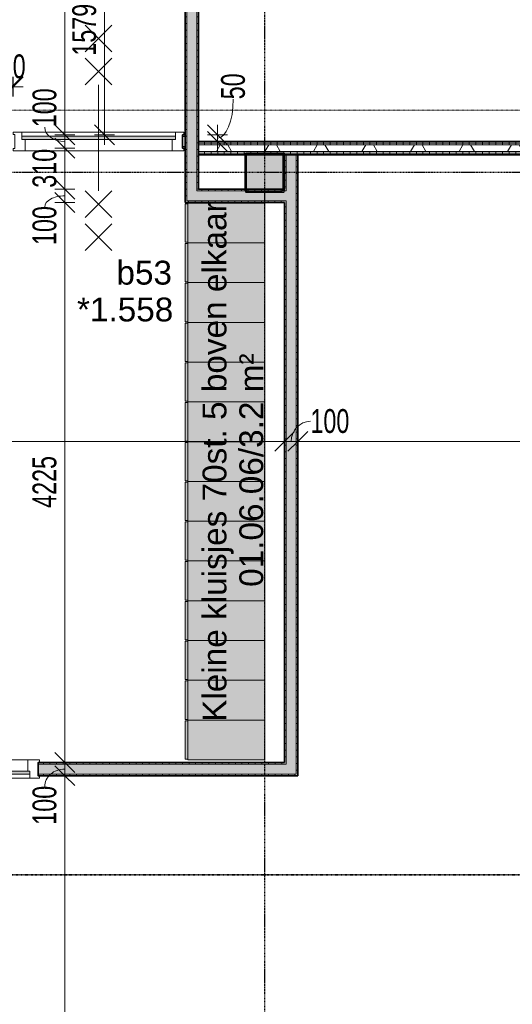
# Model space of a CAD drawing. Header units: millimetres. Extents: x -80560 to 110805, y -11020 to 52719.
# Tile 155 of 184: x 81644 to 85364, y 16325 to 23754. Entities that reach past the tile are written whole.
import ezdxf

# ---------------------------------------------------------------- set-up
doc = ezdxf.new("R2010")
doc.units = ezdxf.units.MM
doc.linetypes.add('CENTER2', pattern=[20, 8, -4, 4, -4])
doc.linetypes.add('DASHDOT2', pattern=[8, 4, -2, 0, -2])
for name, color, linetype, lineweight in [('A-ANNO-DIMS', 211, 'Continuous', 9), ('A-ANNO-DIMS-100', 211, 'Continuous', 9), ('A-ANNO-NOTE', 131, 'Continuous', 18), ('A-AREA-IDEN', 2, 'Continuous', 9), ('A-DETL-GENF', 92, 'Continuous', 18), ('A-DOOR', 31, 'Continuous', 18), ('A-GENM', 13, 'Continuous', 18), ('A-GLAZ', 151, 'Continuous', 18), ('A-GLAZ-IDEN', 152, 'Continuous', 18), ('A-WALL', 113, 'Continuous', 35), ('A-WALL-PATT', 111, 'Continuous', 35), ('G-ANNO-SYMB', 111, 'Continuous', 9), ('I-WALL', 2, 'Continuous', 18), ('S-COLS', 52, 'Continuous', 18), ('S-GRID', 1, 'Continuous', 9)]:
    doc.layers.add(name, color=color, linetype=linetype, lineweight=lineweight)
doc.styles.add('Arial', font='arial.ttf', dxfattribs={"height": 180})
doc.styles.add('Arial_5', font='arial.ttf', dxfattribs={"width": 0.7, "height": 180})
doc.dimstyles.new('n3o_1_8', dxfattribs={"dimscale": 304.8, "dimtxt": 183.646692, "dimasz": 0.492126, "dimexe": 0.246063, "dimexo": 0.0625, "dimgap": 0.032808, "dimtad": 1, "dimdec": 0, "dimdsep": 46, "dimtxsty": 'Arial_5', "dimblk1": 'OBLIQUE', "dimblk2": 'OBLIQUE', "dimsah": 1, "dimcen": 0.09, "dimdle": 0.246063, "dimazin": 0, "dimtfac": 1, "dimtdec": 4, "dimtix": 1, "dimtmove": 0, "dimatfit": 3, "dimfxl": 0.246063, "dimfxlon": 1, "dimtvp": 1, "dimtolj": 1, "dimtzin": 0, "dimarcsym": 2})
doc.dimstyles.new('n3o_1_8_2', dxfattribs={"dimscale": 304.8, "dimtxt": 183.646692, "dimasz": 0.492126, "dimexe": 0.246063, "dimexo": 0.0625, "dimgap": 0.032808, "dimtad": 1, "dimdec": 0, "dimdsep": 46, "dimtxsty": 'Arial_5', "dimblk1": 'OBLIQUE', "dimblk2": 'OBLIQUE', "dimsah": 1, "dimcen": 0.09, "dimdle": 0.246063, "dimazin": 0, "dimtfac": 1, "dimtdec": 4, "dimtix": 1, "dimtmove": 1, "dimatfit": 3, "dimfxl": 0.246063, "dimfxlon": 1, "dimtvp": 1, "dimtolj": 1, "dimtzin": 0, "dimarcsym": 2})
doc.dimstyles.new('n3o_1_8_3', dxfattribs={"dimscale": 304.8, "dimtxt": 183.646692, "dimasz": 0.492126, "dimexe": 0.246063, "dimexo": 0.0625, "dimgap": 0.032808, "dimtad": 1, "dimdec": 0, "dimdsep": 46, "dimtxsty": 'Arial_5', "dimblk1": 'OBLIQUE', "dimblk2": 'OBLIQUE', "dimsah": 1, "dimcen": 0.09, "dimdle": 0.246063, "dimazin": 0, "dimtfac": 1, "dimtdec": 4, "dimtix": 1, "dimtmove": 0, "dimatfit": 3, "dimfxl": 0.246063, "dimfxlon": 1, "dimtvp": 1, "dimtolj": 1, "dimtzin": 0, "dimarcsym": 2})
pattern_1 = [(180, (83744.82, 20442.5), (9e-14, -50), [])]
pattern_2 = [(0, (82894.82, 24924.5), (0, 50), [])]
pattern_3 = [(270, (83319.82, 22475), (50, 3e-15), [])]
pattern_4 = [(90, (80922.944, 18050), (-50, -1e-13), [])]
pattern_5 = [(60, (24894.82, 0), (-274.963, 158.75), []), (120, (24894.82, 0), (-274.963, -158.75), [])]
pattern_6 = [(270, (86039.57, 22835), (50, 2e-13), [])]

# ---------------------------------------------------------------- blocks, each defined once
blk = doc.blocks.new('19112_SW_LeonardoCollege_R2020_rvt-1-DO_01 eerste verdieping')
at = {"layer": 'S-COLS', "lineweight": 5}
h = blk.add_hatch(dxfattribs=at)
h.set_pattern_fill('FP_156', color=256, style=0, pattern_type=2)
h.set_pattern_definition([(45, (0, 0), (-99.99975, 99.99975), []), (45, (85, 0), (-99.99975, 99.99975), []), (45, (90, 0), (-99.99975, 99.99975), []), (45, (95, 0), (-99.99975, 99.99975), []), (45, (100, 0), (-99.99975, 99.99975), []), (45, (105, 0), (-99.99975, 99.99975), []), (45, (110, 0), (-99.99975, 99.99975), []), (45, (115, 0), (-99.99975, 99.99975), [])])
h.paths.add_polyline_path([(58465, 22450), (58735, 22450), (58745.6, 22454.4), (58750, 22465), (58750, 22735), (58745.6, 22745.6), (58735, 22750), (58465, 22750), (58454.4, 22745.6), (58450, 22735), (58450, 22465), (58454.4, 22454.4)], flags=0)
h.paths.add_polyline_path([(58470, 22460), (58462.9, 22462.9), (58460, 22470), (58460, 22730), (58462.9, 22737.1), (58470, 22740), (58730, 22740), (58737.1, 22737.1), (58740, 22730), (58740, 22470), (58737.1, 22462.9), (58730, 22460), (58689.2, 22460)], flags=0)
blk.add_hatch(color=256, dxfattribs=at).paths.add_polyline_path([(58689.2, 22460), (58730, 22460), (58737.1, 22462.9), (58740, 22470), (58740, 22730), (58737.1, 22737.1), (58730, 22740), (58470, 22740), (58462.9, 22737.1), (58460, 22730), (58460, 22470), (58462.9, 22462.9), (58470, 22460)], flags=0)
at = {"layer": 'S-COLS'}
for p, q in [((58450, 22735), (58450, 22465)), ((58735, 22750), (58465, 22750)), ((58470, 22740), (58730, 22740)), ((58750, 22465), (58750, 22735)), ((58460, 22470), (58460, 22730)), ((58740, 22730), (58740, 22470)), ((58465, 22450), (58735, 22450)), ((58730, 22460), (58470, 22460))]:
    blk.add_line(p, q, dxfattribs=at)
at = {"layer": 'S-COLS', "lineweight": 35}
for p, q in [((58730, 22740), (58470, 22740)), ((58460, 22730), (58460, 22470)), ((58740, 22470), (58740, 22730)), ((58470, 22460), (58730, 22460))]:
    blk.add_line(p, q, dxfattribs=at)
at = {"layer": 'S-COLS'}
for centre, radius, start, end in [((58465, 22735), 15, 90, 180), ((58470, 22730), 10, 90, 180), ((58730, 22730), 10, 0, 90), ((58735, 22735), 15, 0, 90), ((58465, 22465), 15, 180, 270), ((58470, 22470), 10, 180, 270), ((58730, 22470), 10, 270, 0), ((58735, 22465), 15, 270, 0)]:
    blk.add_arc(centre, radius, start, end, dxfattribs=at)
at = {"layer": 'S-COLS', "lineweight": 35}
for centre, start, end in [((58470, 22730), 90, 180), ((58730, 22730), 0, 90), ((58470, 22470), 180, 270), ((58730, 22470), 270, 0)]:
    blk.add_arc(centre, 10, start, end, dxfattribs=at)
blk = doc.blocks.new('73_EHA_locker - 73_EHA_locker-30219754-DO_01 eerste verdieping')
at = {"layer": 'A-GENM'}
for points in [[(0, 580), (-300, 580), (-300, 0), (0, 0)], [(-5, 0), (-295, 0), (-295, -20), (-5, -20)]]:
    blk.add_hatch(color=256, dxfattribs=at).paths.add_polyline_path(points, flags=0)
for p, q in [((0, 580), (-300, 580)), ((-300, 580), (-300, 0)), ((0, 0), (0, 580)), ((-300, 0), (0, 0)), ((-5, 0), (-295, 0)), ((-295, 0), (-295, -20)), ((-5, -20), (-5, 0)), ((-295, -20), (-5, -20))]:
    blk.add_line(p, q, dxfattribs=at)
blk = doc.blocks.new('32_n3o_deur_enkel met 2 zijlicht - 90x139_17_K_930_2410x3060-31976863-DO_01 eerste verdieping')
at = {"layer": 'A-GLAZ'}
for p, q in [((-1457, 69.5), (-1530, 69.5)), ((-1530, 69.5), (-1530, 52.5)), ((-1530, 52.5), (-1518, 52.5)), ((-1518, 52.5), (-1518, -52.5)), ((-1457, 39.5), (-1457, 69.5)), ((-1457, 69.5), (-523, 69.5)), ((-1440, -69.5), (-1440, 15.5)), ((-540, 15.5), (-540, -69.5)), ((-467, 69.5), (-523, 69.5)), ((-523, 69.5), (-523, 39.5)), ((-467, 39.5), (-467, 69.5)), ((-467, 69.5), (467, 69.5)), ((-450, -69.5), (-450, 15.5)), ((450, 15.5), (450, -69.5)), ((523, 69.5), (467, 69.5)), ((467, 69.5), (467, 39.5)), ((523, 55.5), (523, 69.5)), ((540, -69.5), (540, 15.5)), ((1440, 15.5), (1440, -69.5)), ((1530, 69.5), (1457, 69.5)), ((1457, 69.5), (1457, 55.5)), ((1518, -52.5), (1518, 52.5)), ((1518, 52.5), (1530, 52.5)), ((1530, 52.5), (1530, 69.5)), ((-1518, -52.5), (-1530, -52.5)), ((-1530, -52.5), (-1530, -69.5)), ((-1530, -69.5), (-1440, -69.5)), ((-540, -69.5), (-1440, -69.5)), ((-540, -69.5), (-450, -69.5)), ((450, -69.5), (-450, -69.5)), ((450, -69.5), (540, -69.5)), ((1440, -69.5), (1530, -69.5)), ((1530, -52.5), (1518, -52.5)), ((1530, -69.5), (1530, -52.5))]:
    blk.add_line(p, q, dxfattribs=at)
blk = doc.blocks.new('30_n3o_raam_vast - 24mm-31742709-DO_01 eerste verdieping')
at = {"layer": 'A-DOOR'}
blk.add_hatch(color=256, dxfattribs=at).paths.add_polyline_path([(0, 24), (-934, 24), (-934, 0), (0, 0)], flags=0)
for p, q in [((0, 24), (-934, 24)), ((-934, 24), (-934, 0)), ((-934, 0), (0, 0)), ((0, 0), (0, 24))]:
    blk.add_line(p, q, dxfattribs=at)
blk = doc.blocks.new('32_n3o_raam_h1xb1 - 90x139_25_K_2410x1290_60-34331194-DO_01 eerste verdieping')
at = {"layer": 'A-GLAZ'}
for p, q in [((-645, 69.5), (-645, 52.5)), ((-580, 69.5), (-645, 69.5)), ((-645, 52.5), (-633, 52.5)), ((-633, 52.5), (-633, -52.5)), ((-580, 39.5), (-580, 69.5)), ((-580, 69.5), (580, 69.5)), ((-555, -69.5), (-555, 15.5)), ((555, 15.5), (555, -69.5)), ((645, 69.5), (580, 69.5)), ((580, 69.5), (580, 39.5)), ((633, -52.5), (633, 52.5)), ((633, 52.5), (645, 52.5)), ((645, 52.5), (645, 69.5)), ((-633, -52.5), (-645, -52.5)), ((-645, -52.5), (-645, -69.5)), ((-645, -69.5), (-555, -69.5)), ((555, -69.5), (-555, -69.5)), ((555, -69.5), (645, -69.5)), ((645, -52.5), (633, -52.5)), ((645, -69.5), (645, -52.5))]:
    blk.add_line(p, q, dxfattribs=at)
blk = doc.blocks.new('30_n3o_raam_vast - 24mm_60min-33400643-DO_01 eerste verdieping')
at = {"layer": 'A-DOOR'}
blk.add_hatch(color=256, dxfattribs=at).paths.add_polyline_path([(0, 0), (0, 24), (-1160, 24), (-1160, 0), (-997.9, 0)], flags=0)
for p, q in [((0, 24), (-1160, 24)), ((-1160, 24), (-1160, 0)), ((-1160, 0), (0, 0)), ((0, 0), (0, 24))]:
    blk.add_line(p, q, dxfattribs=at)
blk = doc.blocks.new('01_n3o_symbool_lijn_met_tekst - brandwerend_B60-32752479-DO_01 eerste verdieping')
at = {"layer": 'A-DETL-GENF', "color": 3, "linetype": 'DASHDOT2'}
blk.add_line((0, 0), (33589.4, 0), dxfattribs=at)
blk = doc.blocks.new('DIMBLOCK232-DO_01 eerste verdieping')
at = {"layer": 'A-ANNO-DIMS-100'}
for p, q in [((78164.3, 20572.3), (78239.3, 20647.3)), ((78164.3, 20647.3), (78164.3, 20497.3)), ((78164.3, 20572.3), (78164.3, 20647.3)), ((83644.8, 20572.3), (83719.8, 20647.3)), ((83644.8, 20647.3), (83644.8, 20497.3)), ((83644.8, 20572.3), (83644.8, 20647.3)), ((78164.3, 20572.3), (78089.3, 20497.3)), ((78164.3, 20572.3), (83644.8, 20572.3)), ((83644.8, 20572.3), (83569.8, 20497.3))]:
    blk.add_line(p, q, dxfattribs=at)
at = {"layer": 'A-ANNO-DIMS-100', "color": 0, "insert": (80712.4, 20816), "char_height": 180, "width": 461.094, "attachment_point": 1, "line_spacing_factor": 0.941778, "style": 'Arial_5'}
blk.add_mtext('5481', dxfattribs=at)
blk = doc.blocks.new('_Oblique')
at = {"color": 0, "linetype": 'ByBlock', "lineweight": -2}
blk.add_line((-0.5, -0.5), (0.5, 0.5), dxfattribs=at)
blk = doc.blocks.new('DIMBLOCK233-DO_01 eerste verdieping')
at = {"layer": 'A-ANNO-DIMS-100'}
for p, q in [((83644.8, 20572.3), (83719.8, 20647.3)), ((83644.8, 20647.3), (83644.8, 20497.3)), ((83644.8, 20572.3), (83644.8, 20647.3)), ((83744.8, 20572.3), (83819.8, 20647.3)), ((83744.8, 20647.3), (83744.8, 20497.3)), ((83744.8, 20572.3), (83744.8, 20647.3)), ((83644.8, 20572.3), (83569.8, 20497.3)), ((83644.8, 20572.3), (83744.8, 20572.3)), ((83744.8, 20572.3), (83669.8, 20497.3))]:
    blk.add_line(p, q, dxfattribs=at)
blk.add_ellipse((83839.9, 20572.3), major_axis=(0, 151.3), ratio=0.959303, start_param=0, end_param=1.570796, dxfattribs=at)
at = {"layer": 'A-ANNO-DIMS-100', "color": 0, "insert": (83839.9, 20816), "char_height": 180, "width": 345.821, "attachment_point": 1, "line_spacing_factor": 0.941778, "style": 'Arial_5'}
blk.add_mtext('100', dxfattribs=at)
blk = doc.blocks.new('DIMBLOCK234-DO_01 eerste verdieping')
at = {"layer": 'A-ANNO-DIMS-100'}
for p, q in [((83744.8, 20572.3), (83819.8, 20647.3)), ((83744.8, 20647.3), (83744.8, 20497.3)), ((83744.8, 20572.3), (83744.8, 20647.3)), ((89084.3, 20572.3), (89159.3, 20647.3)), ((89084.3, 20647.3), (89084.3, 20497.3)), ((89084.3, 20572.3), (89084.3, 20647.3)), ((83744.8, 20572.3), (83669.8, 20497.3)), ((83744.8, 20572.3), (89084.3, 20572.3)), ((89084.3, 20572.3), (89009.3, 20497.3))]:
    blk.add_line(p, q, dxfattribs=at)
at = {"layer": 'A-ANNO-DIMS-100', "color": 0, "insert": (86222.4, 20816), "char_height": 180, "width": 461.094, "attachment_point": 1, "line_spacing_factor": 0.941778, "style": 'Arial_5'}
blk.add_mtext('5340', dxfattribs=at)
blk = doc.blocks.new('DIMBLOCK292-DO_01 eerste verdieping')
at = {"layer": 'A-ANNO-DIMS-100'}
for p, q in [((81984.7, 27374), (81909.7, 27449)), ((82059.7, 27374), (81909.7, 27374)), ((81984.7, 27374), (81984.7, 22885)), ((81984.7, 27374), (82059.7, 27299)), ((81984.7, 27374), (82059.7, 27374)), ((81984.7, 22885), (81909.7, 22960)), ((82059.7, 22885), (81909.7, 22885)), ((81984.7, 22885), (82059.7, 22810)), ((81984.7, 22885), (82059.7, 22885))]:
    blk.add_line(p, q, dxfattribs=at)
at = {"layer": 'A-ANNO-DIMS-100', "color": 0, "insert": (81741.1, 24937.4), "char_height": 180, "width": 461.094, "attachment_point": 1, "rotation": 90, "line_spacing_factor": 0.941778, "style": 'Arial_5'}
blk.add_mtext('4489', dxfattribs=at)
blk = doc.blocks.new('DIMBLOCK293-DO_01 eerste verdieping')
at = {"layer": 'A-ANNO-DIMS-100'}
for p, q in [((81984.7, 22885), (81909.7, 22960)), ((82059.7, 22885), (81909.7, 22885)), ((81984.7, 22885), (81984.7, 22785)), ((81984.7, 22885), (82059.7, 22810)), ((81984.7, 22885), (82059.7, 22885)), ((81984.7, 22785), (81909.7, 22860)), ((82059.7, 22785), (81909.7, 22785)), ((81984.7, 22785), (82059.7, 22710)), ((81984.7, 22785), (82059.7, 22785))]:
    blk.add_line(p, q, dxfattribs=at)
blk.add_ellipse((81984.7, 22942.4), major_axis=(151.3, 0), ratio=0.710233, start_param=3.141593, end_param=4.712389, dxfattribs=at)
at = {"layer": 'A-ANNO-DIMS-100', "color": 0, "insert": (81741.1, 22942.4), "char_height": 180, "width": 345.821, "attachment_point": 1, "rotation": 90, "line_spacing_factor": 0.941778, "style": 'Arial_5'}
blk.add_mtext('100', dxfattribs=at)
blk = doc.blocks.new('DIMBLOCK294-DO_01 eerste verdieping')
at = {"layer": 'A-ANNO-DIMS-100'}
for p, q in [((81984.7, 22785), (81909.7, 22860)), ((82059.7, 22785), (81909.7, 22785)), ((81984.7, 22785), (81984.7, 22475)), ((81984.7, 22785), (82059.7, 22710)), ((81984.7, 22785), (82059.7, 22785)), ((81984.7, 22475), (81909.7, 22550)), ((82059.7, 22475), (81909.7, 22475)), ((81984.7, 22475), (82059.7, 22400)), ((81984.7, 22475), (82059.7, 22475))]:
    blk.add_line(p, q, dxfattribs=at)
at = {"layer": 'A-ANNO-DIMS-100', "color": 0, "insert": (81741.1, 22485.9), "char_height": 180, "width": 345.821, "attachment_point": 1, "rotation": 90, "line_spacing_factor": 0.941778, "style": 'Arial_5'}
blk.add_mtext('310', dxfattribs=at)
blk = doc.blocks.new('DIMBLOCK295-DO_01 eerste verdieping')
at = {"layer": 'A-ANNO-DIMS-100'}
for p, q in [((81984.7, 22475), (81909.7, 22550)), ((82059.7, 22475), (81909.7, 22475)), ((81984.7, 22375), (81909.7, 22450)), ((81984.7, 22475), (81984.7, 22375)), ((81984.7, 22475), (82059.7, 22400)), ((81984.7, 22475), (82059.7, 22475)), ((82059.7, 22375), (81909.7, 22375)), ((81984.7, 22375), (82059.7, 22300)), ((81984.7, 22375), (82059.7, 22375))]:
    blk.add_line(p, q, dxfattribs=at)
blk.add_ellipse((81984.7, 22341.9), major_axis=(151.3, 0), ratio=0.54941, start_param=1.570796, end_param=3.141593, dxfattribs=at)
at = {"layer": 'A-ANNO-DIMS-100', "color": 0, "insert": (81741.1, 22053.7), "char_height": 180, "width": 345.821, "attachment_point": 1, "rotation": 90, "line_spacing_factor": 0.941778, "style": 'Arial_5'}
blk.add_mtext('100', dxfattribs=at)
blk = doc.blocks.new('DIMBLOCK296-DO_01 eerste verdieping')
at = {"layer": 'A-ANNO-DIMS-100'}
for p, q in [((81984.7, 22375), (81909.7, 22450)), ((82059.7, 22375), (81909.7, 22375)), ((81984.7, 22375), (81984.7, 18150)), ((81984.7, 22375), (82059.7, 22300)), ((81984.7, 22375), (82059.7, 22375)), ((81984.7, 18150), (81909.7, 18225)), ((82059.7, 18150), (81909.7, 18150)), ((81984.7, 18150), (82059.7, 18075)), ((81984.7, 18150), (82059.7, 18150))]:
    blk.add_line(p, q, dxfattribs=at)
at = {"layer": 'A-ANNO-DIMS-100', "color": 0, "insert": (81741.1, 20070.4), "char_height": 180, "width": 461.094, "attachment_point": 1, "rotation": 90, "line_spacing_factor": 0.941778, "style": 'Arial_5'}
blk.add_mtext('4225', dxfattribs=at)
blk = doc.blocks.new('DIMBLOCK297-DO_01 eerste verdieping')
at = {"layer": 'A-ANNO-DIMS-100'}
for p, q in [((81984.7, 18150), (81909.7, 18225)), ((82059.7, 18150), (81909.7, 18150)), ((81984.7, 18150), (81984.7, 18050)), ((81984.7, 18150), (82059.7, 18075)), ((81984.7, 18150), (82059.7, 18150)), ((81984.7, 18050), (81909.7, 18125)), ((82059.7, 18050), (81909.7, 18050)), ((81984.7, 18050), (82059.7, 17975)), ((81984.7, 18050), (82059.7, 18050))]:
    blk.add_line(p, q, dxfattribs=at)
blk.add_ellipse((81984.7, 17968), major_axis=(151.3, 0), ratio=0.872696, start_param=1.570796, end_param=3.141593, dxfattribs=at)
at = {"layer": 'A-ANNO-DIMS-100', "color": 0, "insert": (81741.1, 17679.8), "char_height": 180, "width": 345.821, "attachment_point": 1, "rotation": 90, "line_spacing_factor": 0.941778, "style": 'Arial_5'}
blk.add_mtext('100', dxfattribs=at)
blk = doc.blocks.new('DIMBLOCK298-DO_01 eerste verdieping')
at = {"layer": 'A-ANNO-DIMS-100'}
for p, q in [((81984.7, 18050), (81909.7, 18125)), ((82059.7, 18050), (81909.7, 18050)), ((81984.7, 18050), (81984.7, 10300)), ((81984.7, 18050), (82059.7, 17975)), ((81984.7, 18050), (82059.7, 18050)), ((81984.7, 10300), (81909.7, 10375)), ((82059.7, 10300), (81909.7, 10300)), ((81984.7, 10300), (82059.7, 10225)), ((81984.7, 10300), (82059.7, 10300))]:
    blk.add_line(p, q, dxfattribs=at)
at = {"layer": 'A-ANNO-DIMS-100', "color": 0, "insert": (81741.1, 13982.9), "char_height": 180, "width": 461.094, "attachment_point": 1, "rotation": 90, "line_spacing_factor": 0.941778, "style": 'Arial_5'}
blk.add_mtext('7750', dxfattribs=at)
blk = doc.blocks.new('DIMBLOCK491-DO_01 eerste verdieping')
at = {"layer": 'A-ANNO-DIMS-100'}
for p, q in [((81584.8, 23248.5), (81659.8, 23323.5)), ((81584.8, 23323.5), (81584.8, 23173.5)), ((81584.8, 23248.5), (81584.8, 23323.5)), ((81594.8, 23248.5), (81669.8, 23323.5)), ((81594.8, 23323.5), (81594.8, 23173.5)), ((81594.8, 23248.5), (81594.8, 23323.5)), ((81509.8, 23248.5), (81669.8, 23248.5)), ((81584.8, 23248.5), (81509.8, 23173.5)), ((81594.8, 23248.5), (81519.8, 23173.5))]:
    blk.add_line(p, q, dxfattribs=at)
at = {"layer": 'A-ANNO-DIMS-100', "color": 0, "insert": (81493.8, 23492.2), "char_height": 180, "width": 230.547, "attachment_point": 1, "line_spacing_factor": 0.941778, "style": 'Arial_5'}
blk.add_mtext('10', dxfattribs=at)
blk = doc.blocks.new('DIMBLOCK545-DO_01 eerste verdieping')
at = {"layer": 'A-ANNO-DIMS-100'}
for p, q in [((82284.7, 24464), (82209.7, 24539)), ((82359.7, 24464), (82209.7, 24464)), ((82284.7, 24464), (82284.7, 22810)), ((82284.7, 24464), (82359.7, 24389)), ((82284.7, 24464), (82359.7, 24464)), ((82284.7, 22885), (82209.7, 22960)), ((82359.7, 22885), (82209.7, 22885)), ((82284.7, 22885), (82359.7, 22810)), ((82284.7, 22885), (82359.7, 22885))]:
    blk.add_line(p, q, dxfattribs=at)
at = {"layer": 'A-ANNO-DIMS-100', "color": 0, "insert": (82041.1, 23482.4), "char_height": 180, "width": 461.094, "attachment_point": 1, "rotation": 90, "line_spacing_factor": 0.941778, "style": 'Arial_5'}
blk.add_mtext('1579', dxfattribs=at)
blk = doc.blocks.new('DIMBLOCK630-DO_01 eerste verdieping')
at = {"layer": 'A-ANNO-DIMS-100'}
for p, q in [((83137.5, 22885), (83062.5, 22960)), ((83137.5, 22960), (83137.5, 22760)), ((83137.5, 22835), (83062.5, 22910)), ((83062.5, 22885), (83212.5, 22885)), ((83137.5, 22885), (83062.5, 22885)), ((83137.5, 22885), (83212.5, 22810)), ((83212.5, 22835), (83062.5, 22835)), ((83137.5, 22835), (83212.5, 22760)), ((83137.5, 22835), (83212.5, 22835))]:
    blk.add_line(p, q, dxfattribs=at)
blk.add_ellipse((83137.5, 23153.2), major_axis=(0, 293.2), ratio=0.408462, start_param=3.141593, end_param=4.712389, dxfattribs=at)
at = {"layer": 'A-ANNO-DIMS-100', "color": 0, "insert": (83164.8, 23153.2), "char_height": 180, "width": 230.547, "attachment_point": 1, "rotation": 90, "line_spacing_factor": 0.941778, "style": 'Arial_5'}
blk.add_mtext('50', dxfattribs=at)

msp = doc.modelspace()

# ---------------------------------------------------------------- hatches: boundary and pattern name
at = {"layer": 'A-WALL-PATT', "lineweight": 18}
h = msp.add_hatch(dxfattribs=at)
h.set_pattern_fill('FP_93', color=256, angle=90, style=0, pattern_type=2)
h.set_pattern_definition(pattern_2)
h.paths.add_polyline_path([(82894.8, 22375), (82907.3, 22375), (82907.3, 24464), (82894.8, 24464), (82894.8, 22919.6)], flags=0)
h.paths.add_polyline_path([(82894.8, 25524), (82907.3, 25524), (82907.3, 25554), (82894.8, 25554)], flags=0)
h.paths.add_polyline_path([(82894.8, 27334), (82907.3, 27334), (82907.3, 27474), (82894.8, 27474)], flags=0)
at = {"layer": 'A-WALL-PATT', "lineweight": 5}
h = msp.add_hatch(color=256, dxfattribs=at)
h.paths.add_polyline_path([(82907.3, 22387.5), (82982.3, 22387.5), (82982.3, 24464), (82907.3, 24464), (82907.3, 22919.6)], flags=0)
h.paths.add_polyline_path([(82907.3, 25524), (82982.3, 25524), (82982.3, 25554), (82907.3, 25554)], flags=0)
h.paths.add_polyline_path([(82982.3, 27334), (82982.3, 27461.5), (82907.3, 27461.5), (82907.3, 27334)], flags=0)
at = {"layer": 'A-WALL-PATT', "lineweight": 18}
h = msp.add_hatch(dxfattribs=at)
h.set_pattern_fill('FP_93', color=256, angle=90, style=0, pattern_type=2)
h.set_pattern_definition(pattern_2)
h.paths.add_polyline_path([(82982.3, 22462.5), (82994.8, 22462.5), (82994.8, 24464), (82982.3, 24464), (82982.3, 22919.6)], flags=0)
h.paths.add_polyline_path([(82994.8, 25524), (82994.8, 25554), (82982.3, 25554), (82982.3, 25524)], flags=0)
h.paths.add_polyline_path([(82982.3, 27334), (82994.8, 27334), (82994.8, 27386.5), (82982.3, 27386.5)], flags=0)
h = msp.add_hatch(dxfattribs=at)
h.set_pattern_fill('FP_2', color=256, style=0, pattern_type=2)
h.set_pattern_definition(pattern_5)
h.paths.add_polyline_path([(82894.8, 22797.5), (82894.8, 22872.5), (82874.8, 22872.5), (82874.8, 22797.5)], flags=0)
h.paths.add_polyline_path([(81604.8, 22797.5), (81604.8, 22872.5), (81574.8, 22872.5), (81574.8, 22797.5)], flags=0)
h.paths.add_polyline_path([(79564.8, 22797.5), (79564.8, 22872.5), (79534.8, 22872.5), (79534.8, 22797.5)], flags=0)
h.paths.add_polyline_path([(78244.8, 22797.5), (78264.8, 22797.5), (78264.8, 22872.5), (78244.8, 22872.5)], flags=0)
h = msp.add_hatch(dxfattribs=at)
h.set_pattern_fill('FP_188', color=256, angle=-270, style=0, pattern_type=2)
h.set_pattern_definition(pattern_6)
h.paths.add_polyline_path([(89084.3, 22822.5), (89084.3, 22835), (82994.8, 22835), (82994.8, 22822.5), (88870.1, 22822.5)], flags=0)
h = msp.add_hatch(dxfattribs=at)
h.set_pattern_fill('FP_188', color=256, angle=-270, style=0, pattern_type=2)
h.set_pattern_definition(pattern_6)
h.paths.add_polyline_path([(89084.3, 22810), (89084.3, 22822.5), (82994.8, 22822.5), (82994.8, 22810), (88870.1, 22810)], flags=0)
h = msp.add_hatch(dxfattribs=at)
h.set_pattern_fill('FP_2', color=256, style=0, pattern_type=2)
h.set_pattern_definition(pattern_5)
h.paths.add_polyline_path([(89084.3, 22760), (89084.3, 22810), (82994.8, 22810), (82994.8, 22760), (88870.1, 22760)], flags=0)
h = msp.add_hatch(dxfattribs=at)
h.set_pattern_fill('FP_188', color=256, angle=-270, style=0, pattern_type=2)
h.set_pattern_definition(pattern_6)
h.paths.add_polyline_path([(89084.3, 22747.5), (89084.3, 22760), (82994.8, 22760), (82994.8, 22747.5), (88870.1, 22747.5)], flags=0)
h = msp.add_hatch(dxfattribs=at)
h.set_pattern_fill('FP_188', color=256, angle=-270, style=0, pattern_type=2)
h.set_pattern_definition(pattern_6)
h.paths.add_polyline_path([(89084.3, 22735), (89084.3, 22747.5), (82994.8, 22747.5), (82994.8, 22735), (88870.1, 22735)], flags=0)
h = msp.add_hatch(dxfattribs=at)
h.set_pattern_fill('FP_68', color=256, angle=90, style=0, pattern_type=2)
h.set_pattern_definition(pattern_1)
h.paths.add_polyline_path([(83644.8, 18150), (83657.3, 18150), (83657.3, 22387.5), (83644.8, 22387.5), (83644.8, 20253.5)], flags=0)
h.paths.add_polyline_path([(83657.3, 22462.5), (83657.3, 22735), (83644.8, 22735), (83644.8, 22462.5)], flags=0)
at = {"layer": 'A-WALL-PATT', "lineweight": 5}
for points in [[(83732.3, 18137.5), (83732.3, 22735), (83657.3, 22735), (83657.3, 18137.5)], [(82994.8, 22387.5), (83657.3, 22387.5), (83657.3, 22462.5), (82982.3, 22462.5), (82982.3, 22387.5)]]:
    msp.add_hatch(color=256, dxfattribs=at).paths.add_polyline_path(points, flags=0)
at = {"layer": 'A-WALL-PATT', "lineweight": 18}
h = msp.add_hatch(dxfattribs=at)
h.set_pattern_fill('FP_68', color=256, angle=90, style=0, pattern_type=2)
h.set_pattern_definition(pattern_1)
h.paths.add_polyline_path([(83732.3, 18062.5), (83744.8, 18062.5), (83744.8, 22735), (83732.3, 22735), (83732.3, 18137.5)], flags=0)
h = msp.add_hatch(dxfattribs=at)
h.set_pattern_fill('FP_94', color=256, angle=-270, style=0, pattern_type=2)
h.set_pattern_definition(pattern_3)
h.paths.add_polyline_path([(82994.8, 22462.5), (83644.8, 22462.5), (83644.8, 22475), (82994.8, 22475)], flags=0)
h = msp.add_hatch(dxfattribs=at)
h.set_pattern_fill('FP_94', color=256, angle=-270, style=0, pattern_type=2)
h.set_pattern_definition(pattern_3)
h.paths.add_polyline_path([(82996.6, 22375), (83644.8, 22375), (83644.8, 22387.5), (82907.3, 22387.5), (82907.3, 22375), (82994.8, 22375)], flags=0)
h = msp.add_hatch(dxfattribs=at)
h.set_pattern_fill('FP_98', color=256, angle=90, style=0, pattern_type=2)
h.set_pattern_definition(pattern_4)
h.paths.add_polyline_path([(83657.3, 18137.5), (83657.3, 18150), (81784.8, 18150), (81784.8, 18137.5), (81821.9, 18137.5)], flags=0)
h.paths.add_polyline_path([(78297.9, 18137.5), (78744.8, 18137.5), (78744.8, 18150), (78101.1, 18150), (78101.1, 18137.5)], flags=0)
at = {"layer": 'A-WALL-PATT', "lineweight": 5}
h = msp.add_hatch(color=256, dxfattribs=at)
h.paths.add_polyline_path([(83732.3, 18062.5), (83732.3, 18137.5), (81784.8, 18137.5), (81784.8, 18062.5), (81821.9, 18062.5)], flags=0)
h.paths.add_polyline_path([(78297.9, 18062.5), (78744.8, 18062.5), (78744.8, 18137.5), (78101.1, 18137.5), (78101.1, 18062.5)], flags=0)
at = {"layer": 'A-WALL-PATT', "lineweight": 18}
h = msp.add_hatch(dxfattribs=at)
h.set_pattern_fill('FP_98', color=256, angle=90, style=0, pattern_type=2)
h.set_pattern_definition(pattern_4)
h.paths.add_polyline_path([(83744.8, 18050), (83744.8, 18062.5), (81784.8, 18062.5), (81784.8, 18050), (81821.9, 18050)], flags=0)
h.paths.add_polyline_path([(78101.1, 18050), (78744.8, 18050), (78744.8, 18062.5), (78101.1, 18062.5)], flags=0)

# ---------------------------------------------------------------- linework, layer by layer
at = {"layer": 'A-ANNO-NOTE', "lineweight": 9}
for p, q in [((82139.8, 23712.5), (82339.8, 23512.5)), ((82339.8, 23712.5), (82139.8, 23512.5)), ((82139.8, 23462.5), (82339.8, 23262.5)), ((82339.8, 23462.5), (82139.8, 23262.5)), ((82239.8, 22462.5), (82239.8, 23262.5)), ((82139.8, 22262.5), (82339.8, 22462.5)), ((82339.8, 22262.5), (82139.8, 22462.5)), ((82139.8, 22012.5), (82339.8, 22212.5)), ((82339.8, 22012.5), (82139.8, 22212.5))]:
    msp.add_line(p, q, dxfattribs=at)
at = {"layer": 'A-WALL', "lineweight": 18}
for p, q in [((82907.3, 24464), (82907.3, 22387.5)), ((82982.3, 24464), (82982.3, 22462.5)), ((82894.8, 22872.5), (82874.8, 22872.5)), ((89084.3, 22822.5), (82994.8, 22822.5)), ((89084.3, 22810), (82994.8, 22810)), ((82894.8, 22797.5), (82874.8, 22797.5)), ((89084.3, 22760), (82994.8, 22760)), ((89084.3, 22747.5), (82994.8, 22747.5)), ((83657.3, 22462.5), (83657.3, 22735)), ((83732.3, 18062.5), (83732.3, 22735)), ((83657.3, 22462.5), (82982.3, 22462.5)), ((83657.3, 22387.5), (82907.3, 22387.5)), ((83657.3, 18137.5), (83657.3, 22387.5)), ((81784.8, 18137.5), (83657.3, 18137.5)), ((81784.8, 18062.5), (83732.3, 18062.5))]:
    msp.add_line(p, q, dxfattribs=at)
at = {"layer": 'G-ANNO-SYMB', "linetype": 'DASHDOT2', "lineweight": 35}
msp.add_line((36171.8, 17302.3), (104099.5, 17302.3), dxfattribs=at)
at = {"layer": 'I-WALL', "lineweight": 35}
for p, q in [((82894.8, 24464), (82894.8, 22375)), ((82994.8, 22475), (82994.8, 24464)), ((82894.8, 22885), (82874.8, 22885)), ((82874.8, 22885), (82874.8, 22785)), ((89084.3, 22835), (82994.8, 22835)), ((82874.8, 22785), (82894.8, 22785)), ((82994.8, 22735), (89084.3, 22735)), ((83644.8, 22735), (83644.8, 22475)), ((83744.8, 22735), (83644.8, 22735)), ((83744.8, 18050), (83744.8, 22735)), ((83644.8, 22475), (82994.8, 22475)), ((82894.8, 22375), (83644.8, 22375)), ((83644.8, 22375), (83644.8, 18150)), ((83644.8, 18150), (81784.8, 18150)), ((81784.8, 18150), (81784.8, 18050)), ((81784.8, 18050), (83744.8, 18050))]:
    msp.add_line(p, q, dxfattribs=at)
at = {"layer": 'S-GRID', "linetype": 'CENTER2', "lineweight": 25}
for p, q in [((83494.8, 4383.3), (83494.8, 52119.1)), ((110204.9, 22600), (29945.3, 22600))]:
    msp.add_line(p, q, dxfattribs=at)

# ---------------------------------------------------------------- block references
at = {"color": 250, "lineweight": 5}
msp.add_blockref('19112_SW_LeonardoCollege_R2020_rvt-1-DO_01 eerste verdieping', (24894.8, 0), dxfattribs=at)
at = {"layer": 'A-DETL-GENF', "color": 3, "linetype": 'DASHDOT2'}
msp.add_blockref('01_n3o_symbool_lijn_met_tekst - brandwerend_B60-32752479-DO_01 eerste verdieping', (55480.4, 23071.2), dxfattribs=at)
at = {"layer": 'A-DOOR'}
msp.add_blockref('30_n3o_raam_vast - 24mm_60min-33400643-DO_01 eerste verdieping', (82819.8, 22850.5), dxfattribs=at)
at = {"layer": 'A-DOOR', "rotation": 180}
msp.add_blockref('30_n3o_raam_vast - 24mm-31742709-DO_01 eerste verdieping', (80787.8, 18084.5), dxfattribs=at)
at = {"layer": 'A-GENM', "rotation": 269.9999999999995}
for p in [(82914.8, 22070), (82914.8, 21770), (82914.8, 21470), (82914.8, 21170), (82914.8, 20870), (82914.8, 20570), (82914.8, 20270), (82914.8, 19970), (82914.8, 19670), (82914.8, 19370), (82914.8, 19070), (82914.8, 18770), (82914.8, 18470), (82914.8, 18170)]:
    msp.add_blockref('73_EHA_locker - 73_EHA_locker-30219754-DO_01 eerste verdieping', p, dxfattribs=at)
at = {"layer": 'A-GLAZ'}
msp.add_blockref('32_n3o_raam_h1xb1 - 90x139_25_K_2410x1290_60-34331194-DO_01 eerste verdieping', (82239.8, 22835), dxfattribs=at)
at = {"layer": 'A-GLAZ', "rotation": 180}
msp.add_blockref('32_n3o_deur_enkel met 2 zijlicht - 90x139_17_K_930_2410x3060-31976863-DO_01 eerste verdieping', (80264.8, 18100), dxfattribs=at)

# ---------------------------------------------------------------- texts
at = {"layer": 'A-AREA-IDEN', "char_height": 180, "attachment_point": 1, "rotation": 90, "style": 'Arial'}
for s, insert, width in [('Kleine kluisjes 70st. 5 boven elkaar', (83025.3, 18456), 4553.585), ('01.06.06/3.2 m²', (83303.1, 19474.6), 2092.404)]:
    msp.add_mtext(s, dxfattribs=dict(at, insert=insert, width=width))
at = {"layer": 'A-GLAZ-IDEN', "lineweight": 9, "char_height": 180, "attachment_point": 1, "style": 'Arial'}
for s, insert, width in [('b53', (82374.9, 21935.3), 505.063), ('*1.558', (82077.2, 21657.5), 865.822)]:
    msp.add_mtext(s, dxfattribs=dict(at, insert=insert, width=width))

# ---------------------------------------------------------------- dimensions: what is measured, and where the dimension line sits
at = {"layer": 'A-ANNO-DIMS'}
for base, p1, p2, dimstyle, override, picture, middle in [((81984.7, 22885), (82059.7, 27374), (82059.7, 22885), 'n3o_1_8', {"dimpost": '<>', "dimfxl": 4489}, 'DIMBLOCK292-DO_01 eerste verdieping', (81882.8, 25129.5)), ((82284.7, 22885), (82359.7, 24464), (82359.7, 22885), 'n3o_1_8_3', {"dimpost": '<>', "dimfxl": 1579}, 'DIMBLOCK545-DO_01 eerste verdieping', (82182.8, 23674.5)), ((81984.7, 22475), (82059.7, 22785), (82059.7, 22475), 'n3o_1_8', {"dimpost": '<>', "dimfxl": 310}, 'DIMBLOCK294-DO_01 eerste verdieping', (81882.8, 22630)), ((81984.7, 18150), (82059.7, 22375), (82059.7, 18150), 'n3o_1_8', {"dimpost": '<>', "dimfxl": 4225}, 'DIMBLOCK296-DO_01 eerste verdieping', (81882.8, 20262.5)), ((81984.7, 10300), (82059.7, 18050), (82059.7, 10300), 'n3o_1_8', {"dimpost": '<>', "dimfxl": 7750}, 'DIMBLOCK298-DO_01 eerste verdieping', (81882.8, 14175))]:
    dim = msp.add_linear_dim(base=base, p1=p1, p2=p2, angle=90, dimstyle=dimstyle, override=override, dxfattribs=at)
    dim.commit()
    dim.dimension.update_dxf_attribs({"geometry": picture, "text_midpoint": middle})
for base, p1, p2, dimstyle, override, picture, middle in [((81594.8, 23248.5), (81584.8, 23323.5), (81594.8, 23323.5), 'n3o_1_8_3', {"dimpost": '<>', "dimfxl": 10}, 'DIMBLOCK491-DO_01 eerste verdieping', (81589.8, 23350.4)), ((83644.8189632, 20572.273317), (78164.3189632, 20647.273317), (83644.8189632, 20647.273317), 'n3o_1_8', {"dimpost": '<>', "dimfxl": 5480.5}, 'DIMBLOCK232-DO_01 eerste verdieping', (80904.5689632, 20674.1764553)), ((89084.3189632, 20572.273317), (83744.8189632, 20647.273317), (89084.3189632, 20647.273317), 'n3o_1_8', {"dimpost": '<>', "dimfxl": 5339.5}, 'DIMBLOCK234-DO_01 eerste verdieping', (86414.5689632, 20674.2378468))]:
    dim = msp.add_linear_dim(base=base, p1=p1, p2=p2, dimstyle=dimstyle, override=override, dxfattribs=at)
    dim.commit()
    dim.dimension.update_dxf_attribs({"geometry": picture, "text_midpoint": middle})
for base, p1, p2, override, picture, middle in [((83137.5, 22835), (83062.5, 22885), (83212.5, 22835), {"dimpost": '<>', "dimfxl": 158.113883}, 'DIMBLOCK630-DO_01 eerste verdieping', (83284.8, 23268.5)), ((81984.7, 22785), (82059.7, 22885), (82059.7, 22785), {"dimpost": '<>', "dimfxl": 100}, 'DIMBLOCK293-DO_01 eerste verdieping', (81861.1, 23115.3)), ((81984.7, 22375), (82059.7, 22475), (82059.7, 22375), {"dimpost": '<>', "dimfxl": 100}, 'DIMBLOCK295-DO_01 eerste verdieping', (81861.1, 22226.6)), ((81984.7, 18050), (82059.7, 18150), (82059.7, 18050), {"dimpost": '<>', "dimfxl": 100}, 'DIMBLOCK297-DO_01 eerste verdieping', (81861.1, 17852.7))]:
    dim = msp.add_linear_dim(base=base, p1=p1, p2=p2, angle=90, dimstyle='n3o_1_8_2', override=override, dxfattribs=at)
    dim.commit()
    dim.dimension.update_dxf_attribs({"geometry": picture, "text_midpoint": middle, "dimtype": 160, "text_rotation": 90})
dim = msp.add_linear_dim(base=(83744.8, 20572.3), p1=(83644.8, 20647.3), p2=(83744.8, 20647.3), dimstyle='n3o_1_8_2', override={"dimpost": '<>', "dimfxl": 100}, dxfattribs=at)
dim.commit()
dim.dimension.update_dxf_attribs({"geometry": 'DIMBLOCK233-DO_01 eerste verdieping', "text_midpoint": (84012.8, 20696), "dimtype": 160})

doc.saveas('drawing.dxf')
